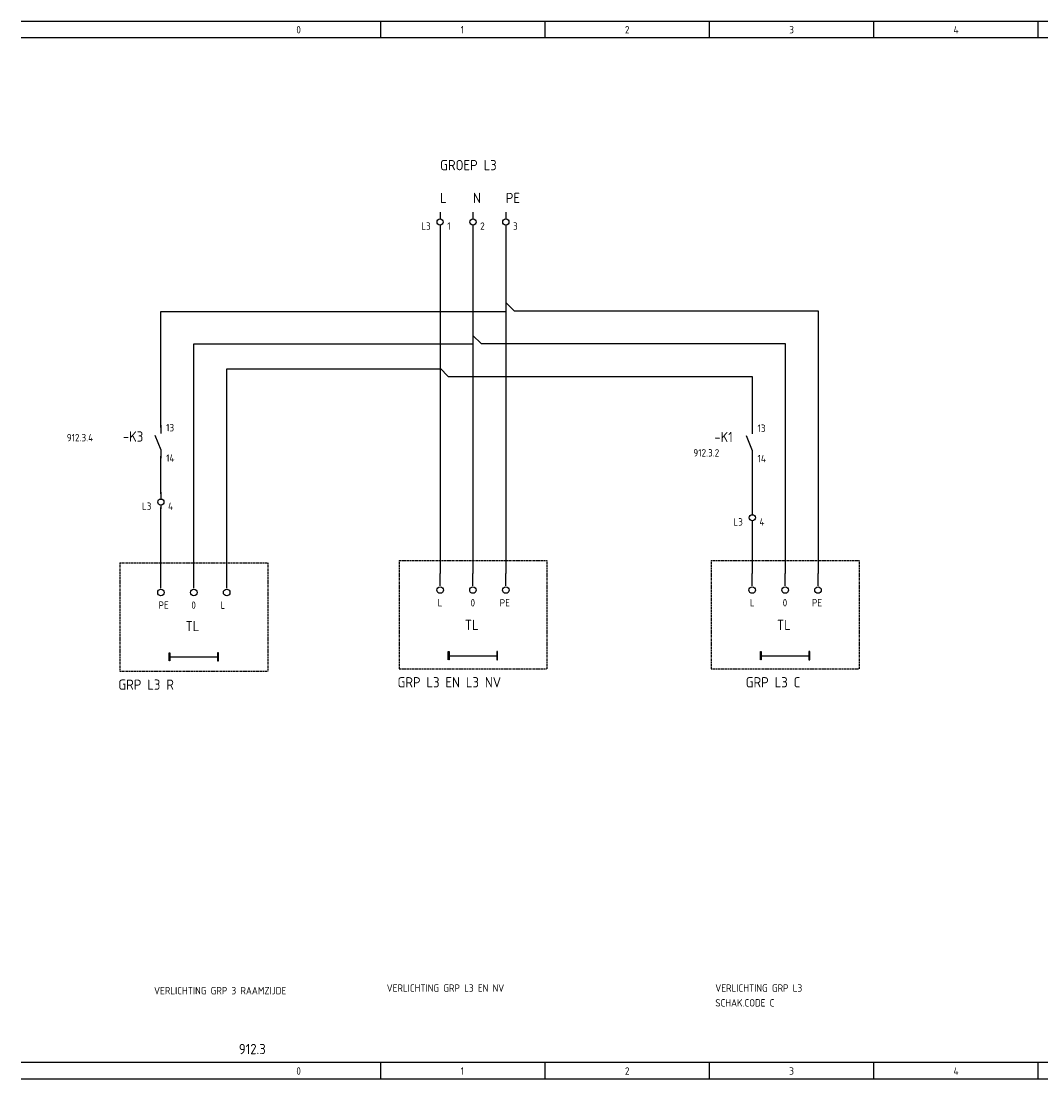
# Model space of a CAD drawing. Extents: x 30 to 1426, y -12 to 550.
# Tile 5 of 6: x 931 to 1179, y 292 to 550. Entities that reach past the tile are written whole.
import ezdxf

# ---------------------------------------------------------------- set-up
doc = ezdxf.new("R2010")
doc.units = 0
doc.linetypes.add('EPLANLINE2', pattern=[0.375, 0.25, -0.125])
doc.linetypes.add('EPLANLINE7', pattern=[0])
doc.layers.get('0').update_dxf_attribs({"linetype": 'CONTINUOUS'})
for name, color, linetype in [('AANSLUITCODE', 3, 'CONTINUOUS'), ('AUTOCONNECTING', 2, 'CONTINUOUS'), ('EXTRA_TEKST', 7, 'CONTINUOUS'), ('KLEMMEN', 7, 'CONTINUOUS'), ('KRUISVERWIJZING', 7, 'CONTINUOUS'), ('ODC', 5, 'CONTINUOUS'), ('ONDERHOEK', 1, 'CONTINUOUS'), ('SPEC_TEKST', 5, 'CONTINUOUS'), ('SYMBOOL', 4, 'CONTINUOUS')]:
    doc.layers.add(name, color=color, linetype=linetype)
doc.styles.get("Standard").update_dxf_attribs({"font": 'ISOCP'})

# ---------------------------------------------------------------- blocks, each defined once
blk = doc.blocks.new('SO290')
at = {"layer": 'EXTRA_TEKST', "color": 3, "linetype": 'EPLANLINE7'}
blk.add_line((0, 1), (0, 4), dxfattribs=at)
blk.add_circle((0, 0), 0.8, dxfattribs=at)
blk = doc.blocks.new('165_0_EENDRAAD')
at = {"layer": 'EXTRA_TEKST', "color": 1, "linetype": 'EPLANLINE7'}
for p, q in [((-2, -1), (-2, 1)), ((-2, 1), (-1.8, 1)), ((-2, 0), (10, 0)), ((-1.8, 1), (-1.8, -1)), ((10, 1), (9.8, 1)), ((9.8, 1), (9.8, -1)), ((10, 0), (10, 1)), ((10, 0), (10, 1)), ((10, -1), (10, 0)), ((-1.8, -1), (-1.9, -1)), ((9.8, -1), (10, -1))]:
    blk.add_line(p, q, dxfattribs=at)
blk = doc.blocks.new('SO262')
at = {"layer": 'EXTRA_TEKST', "color": 3, "linetype": 'EPLANLINE7'}
for p, q in [((0, 4), (0, -2)), ((0, 2), (2, 0))]:
    blk.add_line(p, q, dxfattribs=at)
blk = doc.blocks.new('30_0_CBZ_NEN')
at = {"layer": 'SYMBOOL', "color": 3, "linetype": 'EPLANLINE7'}
for p, q in [((0, 4), (0, 3.2)), ((0, 3.2), (0, 2.4)), ((0, 0.8), (0, 0))]:
    blk.add_line(p, q, dxfattribs=at)
blk.add_circle((0, 1.6), 0.75, dxfattribs=at)
blk = doc.blocks.new('SO280')
at = {"layer": 'EXTRA_TEKST', "color": 3, "linetype": 'EPLANLINE7'}
for p, q in [((-2, 0), (0, 0)), ((0, 0), (0, -2))]:
    blk.add_line(p, q, dxfattribs=at)
blk = doc.blocks.new('1_0_CBZ_NEN')
at = {"layer": 'SYMBOOL', "color": 3, "linetype": 'EPLANLINE7'}
for p, q in [((0, 4), (0, 3.2)), ((0, 3.2), (0, 2)), ((-1.5, 1.6), (0, -2)), ((0, -2), (0, -3.2)), ((0, -3.2), (0, -4))]:
    blk.add_line(p, q, dxfattribs=at)

msp = doc.modelspace()

# ---------------------------------------------------------------- linework, layer by layer
at = {"color": 3}
for p, q in [((965.16, 450.7), (965.16, 478.96)), ((965.16, 478.96), (1049.16, 478.96)), ((973.2, 414.48), (973.2, 471.14)), ((973.2, 471.14), (1041.15, 471.14)), ((981.19, 414.41), (981.19, 464.99)), ((981.19, 464.99), (1033.15, 464.99)), ((965.17, 434.59), (965.17, 442.87)), ((965.17, 414.12), (965.17, 431.25))]:
    msp.add_line(p, q, dxfattribs=at)
msp.add_line((965.17, 442.75), (965.17, 443.72))
at = {"layer": 'AUTOCONNECTING', "color": 3, "linetype": 'EPLANLINE7'}
for p, q in [((1033.15, 499.16), (1033.15, 465.16)), ((1041.15, 499.16), (1041.15, 473.16)), ((1049.15, 499.16), (1049.15, 481.16)), ((1051.15, 479.16), (1125.15, 479.16)), ((1125.15, 479.16), (1125.15, 415.16)), ((1049.15, 477.16), (1049.15, 415.16)), ((1041.15, 469.16), (1041.15, 415.16)), ((1043.15, 471.16), (1117.15, 471.16)), ((1117.15, 471.16), (1117.15, 415.16)), ((1033.15, 461.16), (1033.15, 415.16)), ((1035.15, 463.16), (1109.15, 463.16)), ((1109.15, 463.16), (1109.15, 451.16)), ((1109.15, 443.16), (1109.15, 431.16)), ((1109.15, 427.16), (1109.15, 415.16))]:
    msp.add_line(p, q, dxfattribs=at)
at = {"layer": 'EXTRA_TEKST', "color": 1, "linetype": 'EPLANLINE2'}
for p, q in [((1099.15, 418.36), (1099.15, 391.96)), ((1099.15, 418.36), (1135.15, 418.36)), ((1135.15, 418.36), (1135.15, 391.96)), ((1099.15, 391.96), (1135.15, 391.96))]:
    msp.add_line(p, q, dxfattribs=at)
at = {"layer": 'ONDERHOEK', "color": 1, "linetype": 'EPLANLINE7'}
for p, q in [((931.15, 549.66), (1426.15, 549.66)), ((1018.65, 549.66), (1018.65, 545.66)), ((1058.65, 549.66), (1058.65, 545.66)), ((1098.65, 549.66), (1098.65, 545.66)), ((1138.65, 549.66), (1138.65, 545.66)), ((1178.65, 549.66), (1178.65, 545.66)), ((931.15, 545.66), (1426.15, 545.66)), ((1426.15, 296.16), (931.15, 296.16)), ((1018.65, 296.16), (1018.65, 292.16)), ((1058.65, 296.16), (1058.65, 292.16)), ((1098.65, 296.16), (1098.65, 292.16)), ((1138.65, 296.16), (1138.65, 292.16)), ((1178.65, 296.16), (1178.65, 292.16)), ((931.15, 292.16), (1426.15, 292.16))]:
    msp.add_line(p, q, dxfattribs=at)
at = {"layer": 'ONDERHOEK', "color": 4, "linetype": 'EPLANLINE7'}
for p, q in [((981.15, 549.66), (981.15, 549.66)), ((981.15, 296.16), (981.15, 296.16))]:
    msp.add_line(p, q, dxfattribs=at)
at = {"layer": 'SYMBOOL', "color": 1, "linetype": 'EPLANLINE2'}
for p, q in [((955.19, 417.78), (991.19, 417.78)), ((955.19, 417.78), (955.19, 391.38)), ((991.19, 417.78), (991.19, 391.38)), ((1023.15, 418.36), (1023.15, 391.96)), ((1023.15, 418.36), (1059.15, 418.36)), ((1059.15, 418.36), (1059.15, 391.96)), ((1023.15, 391.96), (1059.15, 391.96)), ((955.19, 391.38), (991.19, 391.38))]:
    msp.add_line(p, q, dxfattribs=at)

# ---------------------------------------------------------------- block references
at = {"layer": 'SYMBOOL'}
ref = msp.add_blockref('30_0_CBZ_NEN', (1033.15, 499.16), dxfattribs=at)
ref.add_attrib('AANSLUITCODERING_1', 'L3', (1028.55, 498.86), dxfattribs={"layer": 'KLEMMEN', "color": 2, "height": 1.8})
ref.add_attrib('AANSLUITCODERING_2', '1', (1034.9, 498.86), dxfattribs={"layer": 'KLEMMEN', "color": 2, "height": 1.8})
ref = msp.add_blockref('30_0_CBZ_NEN', (1041.15, 499.16), dxfattribs=at)
ref.add_attrib('AANSLUITCODERING_1', '2', (1042.9, 498.86), dxfattribs={"layer": 'KLEMMEN', "color": 2, "height": 1.8})
ref = msp.add_blockref('30_0_CBZ_NEN', (1049.15, 499.16), dxfattribs=at)
ref.add_attrib('AANSLUITCODERING_1', '3', (1050.9, 498.86), dxfattribs={"layer": 'KLEMMEN', "color": 2, "height": 1.8})
for name, p in [('SO262', (1049.15, 479.16)), ('SO280', (1125.15, 479.16)), ('SO262', (1041.15, 471.16)), ('SO280', (1117.15, 471.16)), ('SO262', (1033.15, 463.16)), ('SO280', (1109.15, 463.16)), ('SO290', (965.19, 410.58)), ('SO290', (973.19, 410.58)), ('SO290', (981.19, 410.58)), ('SO290', (1033.15, 411.16)), ('SO290', (1041.15, 411.16)), ('SO290', (1049.15, 411.16)), ('SO290', (1109.15, 411.16)), ('SO290', (1117.15, 411.16)), ('SO290', (1125.15, 411.16))]:
    msp.add_blockref(name, p, dxfattribs=at)
ref = msp.add_blockref('1_0_CBZ_NEN', (965.17, 447.29), dxfattribs=at)
ref.add_attrib('ODC_1', '-K3', (955.92, 447.29), dxfattribs={"layer": 'ODC', "color": 3, "height": 2.5})
ref.add_attrib('AANSLUITCODERING_1', '13', (966.45, 449.79), dxfattribs={"layer": 'AANSLUITCODE', "color": 2, "height": 1.8})
ref.add_attrib('AANSLUITCODERING_2', '14', (966.45, 442.39), dxfattribs={"layer": 'AANSLUITCODE', "color": 2, "height": 1.8})
ref = msp.add_blockref('1_0_CBZ_NEN', (1109.15, 447.16), dxfattribs=at)
ref.add_attrib('ODC_1', '-K1', (1099.9, 447.16), dxfattribs={"layer": 'ODC', "color": 3, "height": 2.5})
ref.add_attrib('AANSLUITCODERING_1', '13', (1110.43, 449.66), dxfattribs={"layer": 'AANSLUITCODE', "color": 2, "height": 1.8})
ref.add_attrib('AANSLUITCODERING_2', '14', (1110.43, 442.26), dxfattribs={"layer": 'AANSLUITCODE', "color": 2, "height": 1.8})
ref = msp.add_blockref('30_0_CBZ_NEN', (965.16, 430.97), dxfattribs=at)
ref.add_attrib('AANSLUITCODERING_1', 'L3', (960.56, 430.67), dxfattribs={"layer": 'KLEMMEN', "color": 2, "height": 1.8})
ref.add_attrib('AANSLUITCODERING_2', '4', (966.91, 430.67), dxfattribs={"layer": 'KLEMMEN', "color": 2, "height": 1.8})
ref = msp.add_blockref('30_0_CBZ_NEN', (1109.15, 427.16), dxfattribs=at)
ref.add_attrib('AANSLUITCODERING_1', 'L3', (1104.55, 426.86), dxfattribs={"layer": 'KLEMMEN', "color": 2, "height": 1.8})
ref.add_attrib('AANSLUITCODERING_2', '4', (1110.9, 426.86), dxfattribs={"layer": 'KLEMMEN', "color": 2, "height": 1.8})
ref = msp.add_blockref('165_0_EENDRAAD', (969.16, 394.9), dxfattribs=at)
ref.add_attrib('ODC_1', 'TL', (971.16, 401.15), dxfattribs={"layer": 'ODC', "color": 3, "height": 2.5})
ref = msp.add_blockref('165_0_EENDRAAD', (1037.15, 395.16), dxfattribs=at)
ref.add_attrib('ODC_1', 'TL', (1039.15, 401.41), dxfattribs={"layer": 'ODC', "color": 3, "height": 2.5})
ref = msp.add_blockref('165_0_EENDRAAD', (1113.15, 395.16), dxfattribs=at)
ref.add_attrib('ODC_1', 'TL', (1115.15, 401.41), dxfattribs={"layer": 'ODC', "color": 3, "height": 2.5})

# ---------------------------------------------------------------- texts
at = {"layer": 'EXTRA_TEKST', "color": 3}
for s, p in [('GRP L3 R', (954.81, 386.88)), ('GRP L3 EN L3 NV', (1022.78, 387.46)), ('GRP L3 C', (1107.55, 387.46))]:
    msp.add_text(s, height=2.5, dxfattribs=at).set_placement(p)
at = {"layer": 'KRUISVERWIJZING', "color": 2}
for s, p in [('912.3.4', (942.26, 447.36)), ('912.3.2', (1094.8, 443.66))]:
    msp.add_text(s, height=1.8, dxfattribs=at).set_placement(p)
at = {"layer": 'ONDERHOEK', "color": 2}
for s, p in [('0 ', (998.15, 546.66)), ('2 ', (1078.15, 546.66)), ('3 ', (1118.15, 546.66)), ('1 ', (1038.15, 546.66)), ('4 ', (1158.15, 546.66)), ('0 ', (998.15, 293.16)), ('1 ', (1038.15, 293.16)), ('2 ', (1078.15, 293.16)), ('3 ', (1118.15, 293.16)), ('4 ', (1158.15, 293.16))]:
    msp.add_text(s, height=1.8, dxfattribs=at).set_placement(p)
at = {"layer": 'ONDERHOEK', "color": 3}
msp.add_text('912.3', height=2.5, dxfattribs=at).set_placement((984.15, 298.16))
at = {"layer": 'SPEC_TEKST', "color": 3}
for s, p in [('GROEP L3', (1033.15, 513.36)), ('L', (1033.15, 505.36)), ('N', (1041.15, 505.36)), ('PE', (1049.15, 505.36))]:
    msp.add_text(s, height=2.5, dxfattribs=at).set_placement(p)
at = {"layer": 'SPEC_TEKST', "color": 2}
for s, p in [('PE', (964.59, 406.58)), ('0', (972.59, 406.58)), ('L', (979.69, 406.58)), ('L', (1032.55, 407.16)), ('0', (1040.55, 407.16)), ('PE', (1047.65, 407.16)), ('L', (1108.55, 407.16)), ('0', (1116.55, 407.16)), ('PE', (1123.65, 407.16)), ('VERLICHTING GRP 3 RAAMZIJDE', (963.51, 312.73)), ('VERLICHTING GRP L3 EN NV', (1020.15, 313.36)), ('VERLICHTING GRP L3', (1100.15, 313.36)), ('SCHAK.CODE C', (1100.15, 309.76))]:
    msp.add_text(s, height=1.8, dxfattribs=at).set_placement(p)

doc.saveas('drawing.dxf')
